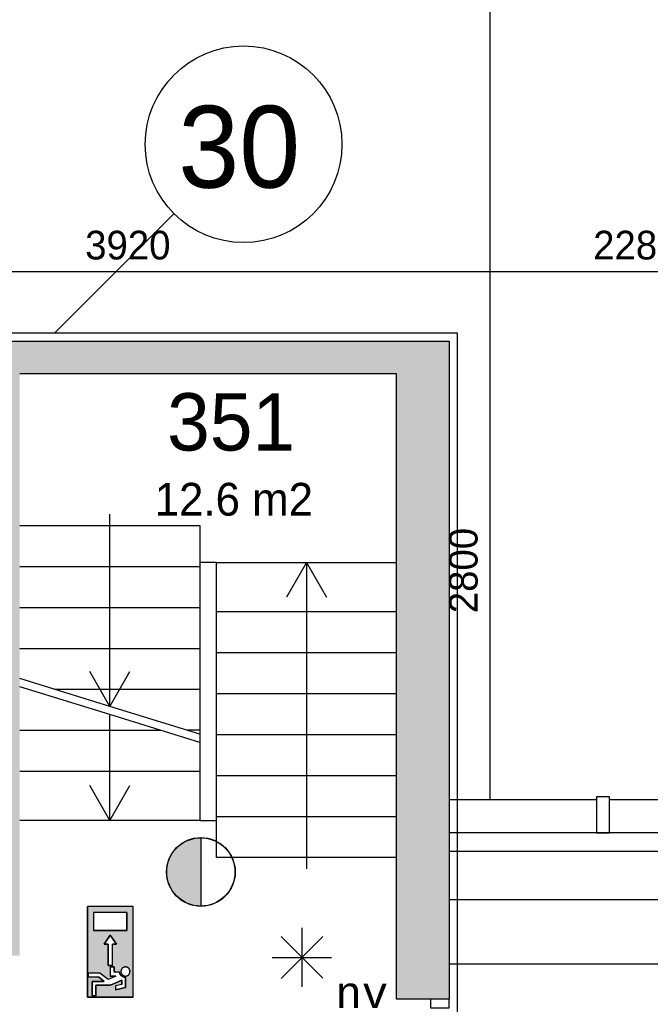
# Model space of a CAD drawing. Extents: x 425211 to 560437, y -104998 to -15578.
# Tile 17 of 33: x 551637 to 555486, y -75745 to -69737. Entities that reach past the tile are written whole.
import ezdxf
from ezdxf.enums import TextEntityAlignment as Align

# ---------------------------------------------------------------- set-up
doc = ezdxf.new("R2010")
doc.units = 0
doc.header["$MEASUREMENT"] = 0
doc.header["$PDMODE"] = 35
doc.header["$PDSIZE"] = -0.5
doc.layers.get('0').update_dxf_attribs({"linetype": 'CONTINUOUS'})
doc.layers.get('DEFPOINTS').update_dxf_attribs({"linetype": 'CONTINUOUS'})
for name, color, linetype in [('AA$1A---_ARCEER', 252, 'CONTINUOUS'), ('AL21----_BUITENWAND', 252, 'CONTINUOUS'), ('AL22----_BINNENWAND', 252, 'CONTINUOUS'), ('AL24----_TRAPPEN', 252, 'CONTINUOUS'), ('AL31----_BUITENKOZIJN', 252, 'CONTINUOUS'), ('AM$1A---_MAATVOERING', 252, 'CONTINUOUS'), ('AT$1A---_TEKST', 252, 'CONTINUOUS'), ('Brandweer', 252, 'CONTINUOUS'), ('COMPARTIMENTERING', 252, 'CONTINUOUS'), ('LAYER01', 252, 'CONTINUOUS'), ('M2', 252, 'CONTINUOUS'), ('OMPARTIMENTERING', 252, 'CONTINUOUS')]:
    doc.layers.add(name, color=color, linetype=linetype)
doc.styles.add('B-01', font='b-gbp')
doc.styles.add('MONOTXT', font='MONOTXT')
doc.dimstyles.new('BBA_STAND', dxfattribs={"dimtxt": 175, "dimasz": 1, "dimexe": 1, "dimexo": 0.001, "dimgap": 75, "dimtad": 1, "dimdec": 0, "dimzin": 0, "dimdsep": 46, "dimtxsty": 'B-01', "dimblk": 'NONE', "dimblk1": 'NONE', "dimblk2": 'PIJL1', "dimcen": 1, "dimse1": 1, "dimse2": 1, "dimclrd": 256, "dimclre": 1, "dimclrt": 256, "dimadec": 0, "dimazin": 0, "dimtfac": 1, "dimtdec": 0, "dimtmove": 0, "dimatfit": 0, "dimldrblk": 'PIJL1', "dimfxl": 1, "dimtolj": 1, "dimtzin": 0, "dimarcsym": 0})

# ---------------------------------------------------------------- blocks, each defined once
blk = doc.blocks.new('*D58')
at = {"layer": 'AM$1A---_MAATVOERING', "lineweight": -2, "transparency": 16777216}
blk.add_line((556537.4, -71276), (554257.5, -71276), dxfattribs=at)
at = {"layer": 'DEFPOINTS', "color": 0, "transparency": 16777216}
for p in [(554257.5, -71276), (556537.4, -71489), (554257.5, -71698)]:
    blk.add_point(p, dxfattribs=at)
at = {"layer": 'AM$1A---_MAATVOERING', "transparency": 16777216, "insert": (555397.4, -71113.5), "char_height": 175, "attachment_point": 5, "style": 'B-01'}
blk.add_mtext('\\A1;2280', dxfattribs=at)
blk = doc.blocks.new('_None')
blk = doc.blocks.new('PIJL1')
at = {"color": 1, "linetype": 'ByBlock'}
blk.add_line((0, 82.6), (0, -82.6), dxfattribs=at)
blk.add_solid([(-100, 16.7), (-100, -16.7), (0, 0)], dxfattribs=at)
blk = doc.blocks.new('*D60')
at = {"layer": 'AM$1A---_MAATVOERING', "lineweight": -2, "transparency": 16777216}
blk.add_line((554508, -74498), (554508, -71698), dxfattribs=at)
at = {"layer": 'DEFPOINTS', "color": 0, "transparency": 16777216}
for p in [(554257.5, -71698), (554508, -71698), (554257.5, -74498)]:
    blk.add_point(p, dxfattribs=at)
at = {"layer": 'AM$1A---_MAATVOERING', "transparency": 16777216, "insert": (554345.5, -73098), "char_height": 175, "attachment_point": 5, "rotation": 90, "style": 'B-01'}
blk.add_mtext('\\A1;2800', dxfattribs=at)
blk = doc.blocks.new('*D61')
at = {"layer": 'AM$1A---_MAATVOERING', "lineweight": -2, "transparency": 16777216}
blk.add_line((554508, -71698), (554508, -66598), dxfattribs=at)
at = {"layer": 'DEFPOINTS', "color": 0, "transparency": 16777216}
for p in [(554508, -66598), (554508, -66598), (554257.5, -71698)]:
    blk.add_point(p, dxfattribs=at)
at = {"layer": 'AM$1A---_MAATVOERING', "transparency": 16777216, "insert": (554345.5, -69148), "char_height": 175, "attachment_point": 5, "rotation": 90, "style": 'B-01'}
blk.add_mtext('\\A1;5100', dxfattribs=at)
blk = doc.blocks.new('*D108')
at = {"layer": 'AM$1A---_MAATVOERING', "lineweight": -2, "transparency": 16777216}
blk.add_line((554257.5, -71276), (550337.4, -71276), dxfattribs=at)
at = {"layer": 'DEFPOINTS', "color": 0, "transparency": 16777216}
for p in [(550337.4, -71276), (550337.4, -71698), (554257.5, -71698)]:
    blk.add_point(p, dxfattribs=at)
at = {"layer": 'AM$1A---_MAATVOERING', "transparency": 16777216, "insert": (552297.4, -71113.5), "char_height": 175, "attachment_point": 5, "style": 'B-01'}
blk.add_mtext('\\A1;3920', dxfattribs=at)

msp = doc.modelspace()

# ---------------------------------------------------------------- hatches: boundary and pattern name
at = {"layer": 'AA$1A---_ARCEER'}
msp.add_hatch(color=256, dxfattribs=at).paths.add_polyline_path([(554257.5, -75714), (554257.5, -71698), (551437.4, -71698), (551437.4, -71798), (551437.4, -75348), (550437.4, -75348), (550437.4, -74248), (550337.4, -74248), (550337.4, -75448), (550437.4, -75448), (551437.4, -75448), (551637.4, -75448), (551637.4, -71898), (553937.5, -71898), (553937.5, -75714)])
at = {"layer": 'Brandweer'}
msp.add_hatch(color=256, dxfattribs=at).paths.add_polyline_path([(552743, -75145.2), (552743, -74728.8, 1)])
h = msp.add_hatch(color=256, dxfattribs=at)
h.paths.add_polyline_path([(552051.7, -75147), (552329.1, -75147), (552329.1, -75701.8), (552051.7, -75701.8)])
h.paths.add_polyline_path([(552153.4, -75378.2), (552176.6, -75378.2), (552176.6, -75507.6), (552204.3, -75507.6), (552204.3, -75378.2), (552227.4, -75378.2), (552190.4, -75322.7)], flags=16)
h.paths.add_polyline_path([(552292.2, -75294.9), (552292.2, -75184), (552088.7, -75184), (552088.7, -75294.9)], flags=16)
h.paths.add_polyline_path([(552190.4, -75516.9), (552190.4, -75572.4), (552224, -75572.4), (552176.9, -75593.8), (552125.7, -75553.9), (552056.3, -75553.9), (552056.3, -75577), (552117.8, -75577), (552153.4, -75604.7), (552079.5, -75604.7), (552079.5, -75692.6), (552102.6, -75692.6), (552102.6, -75627.9), (552191.4, -75627.9), (552259.8, -75596.8), (552259.8, -75623.7), (552222.8, -75632.9), (552222.8, -75656.8), (552282.9, -75641.7), (552282.9, -75580.7), (552276.4, -75580.1), (552276.1, -75580.1), (552266.5, -75576.8), (552266.1, -75576.6), (552260.9, -75573.3), (552260.5, -75572.9), (552256.9, -75569.7), (552256.7, -75569.5), (552252.3, -75563.7), (552252, -75563.1), (552249.2, -75557.5), (552248.7, -75556), (552247.7, -75552.7), (552247.4, -75551.2), (552247.3, -75550.9), (552247.3, -75550.5), (552247.2, -75550.1), (552247.1, -75549.7), (552247.1, -75549.3), (552213.5, -75549.3), (552213.5, -75516.9)], flags=16)
h.paths.add_polyline_path([(552257.2, -75555.2), (552259.1, -75559), (552259.3, -75559.2), (552261.4, -75562.3), (552261.5, -75562.4), (552264.2, -75565.2), (552267.4, -75567.7), (552269.2, -75568.8), (552269.9, -75569.2), (552273.5, -75570.8), (552277.6, -75571.9), (552277.5, -75571.9), (552279.5, -75572.2), (552280.4, -75572.3), (552284.3, -75572.4), (552288.3, -75571.9), (552292.4, -75570.8), (552292.3, -75570.8), (552296.1, -75569.1), (552296.4, -75568.9), (552299.5, -75567), (552300.6, -75566), (552300.7, -75565.9), (552300.6, -75566), (552300.7, -75565.9), (552302.7, -75564.2), (552303, -75563.8), (552305.2, -75561.2), (552306.1, -75559.9), (552306.2, -75559.8), (552306.1, -75559.9), (552306.1, -75559.8), (552307.4, -75557.7), (552308.2, -75556.1), (552308.5, -75555.5), (552308.3, -75555.9), (552309.5, -75552.7), (552310, -75550.4), (552310.2, -75549.9), (552310.7, -75546), (552310.6, -75541.9), (552309.9, -75537.9), (552308.6, -75534), (552307.9, -75532.7), (552307.9, -75532.6), (552308, -75532.7), (552307.9, -75532.6), (552306.8, -75530.3), (552304.4, -75527), (552303.3, -75525.8), (552302.8, -75525.3), (552303, -75525.5), (552302.5, -75525), (552301.6, -75524), (552300, -75522.8), (552299.4, -75522.2), (552296, -75520.1), (552292.3, -75518.4), (552288.4, -75517.4), (552286.4, -75517.1), (552285.9, -75517), (552286.3, -75517.1), (552282.9, -75516.8), (552282.9, -75516.8), (552278.8, -75517.1), (552274.9, -75518), (552273, -75518.7), (552272.4, -75518.9), (552272.9, -75518.7), (552269.8, -75520.1), (552266.3, -75522.3), (552265.1, -75523.3), (552265, -75523.5), (552265.1, -75523.3), (552265, -75523.4), (552263.2, -75525), (552260.6, -75528.1), (552258.4, -75531.5), (552256.7, -75535.2), (552255.6, -75539.2), (552255.1, -75543.3), (552255.2, -75547.4), (552255.9, -75551.4), (552256, -75551.5)], flags=16)
at = {"layer": 'COMPARTIMENTERING'}
h = msp.add_hatch(dxfattribs=at)
h.set_pattern_fill('ANSI31,_O', color=256, scale=2000, angle=-90)
h.set_pattern_definition([(315, (486165, 331821), (176.7767, 176.7767), [])])
h.paths.add_polyline_path([(547317.4, -87403.9), (547377.1, -87403.9), (547759, -87403.9), (547720.5, -87384.2), (547817.3, -87334.7), (547817.3, -87235.7), (547720.5, -87186.2), (547817.3, -87136.7), (547817.3, -87235.7), (547914, -87285.2), (547817.3, -87334.7), (547817.3, -87403.9), (548257.4, -87403.9), (548317.4, -87403.9), (549017.4, -87403.9), (549017.4, -86208), (549237.4, -86208), (549237.4, -86218.4), (549297.4, -86218.4), (549679.3, -86218.4), (549640.8, -86198.7), (549737.5, -86149.2), (549737.5, -86050.2), (549640.8, -86000.7), (549737.5, -85951.2), (549737.5, -86050.2), (549834.3, -86099.7), (549737.5, -86149.2), (549737.5, -86218.4), (550177.6, -86218.4), (550237.4, -86218.4), (550237.4, -86208), (550337.6, -86208), (550337.6, -83696.2), (550357.6, -83696.2), (550357.6, -83636.4), (550357.5, -83292.5), (550308.3, -83196.3), (550209.3, -83196.3), (550159.8, -83293), (550110.3, -83196.3), (550209.3, -83196.3), (550258.8, -83099.5), (550308.3, -83196.3), (550357.5, -83196.3), (550357.4, -82756.2), (550357.4, -82696.2), (550337.4, -82696.2), (550337.4, -80896.2), (550537.4, -80896.2), (550537.4, -80896.4), (550597.1, -80896.4), (550929.1, -80896.3), (550890.5, -80876.6), (550987.3, -80827.1), (550987.3, -80728.1), (550890.5, -80678.6), (550987.3, -80629.1), (550987.3, -80728.1), (551084, -80777.6), (550987.3, -80827.1), (550987.3, -80896.3), (551377.4, -80896.2), (551437.4, -80896.2), (551687.7, -80896.2), (551687.7, -80836.4), (551687.6, -80542.5), (551638.3, -80446.3), (551539.3, -80446.3), (551489.8, -80543), (551440.3, -80446.3), (551539.3, -80446.3), (551588.8, -80349.5), (551638.3, -80446.3), (551687.5, -80446.3), (551687.4, -80056.2), (551687.4, -79996.2), (551688.4, -79996.2), (551688.4, -79606.2), (551687.7, -79606.2), (551687.7, -79546.4), (551687.6, -79252.6), (551638.3, -79156.3), (551539.3, -79156.3), (551489.8, -79253.1), (551440.3, -79156.3), (551539.3, -79156.3), (551588.8, -79059.5), (551638.3, -79156.3), (551687.5, -79156.3), (551687.4, -78766.2), (551687.4, -78696.2), (551437.4, -78696.2), (551377.4, -78696.2), (551043.8, -78696.2), (550987.3, -78725.1), (550987.3, -78824.1), (551084, -78873.6), (550987.3, -78923.1), (550987.3, -78824.1), (550890.5, -78774.6), (550987.3, -78725.1), (550987.3, -78696.2), (550597.1, -78696.2), (550537.4, -78696.2), (550337.4, -78696.2), (550337.4, -76998), (550281.2, -76998), (550281.2, -77181.6), (549981.2, -77181.6), (549981.2, -76881.6), (550287.6, -76881.6), (550287.6, -76529.9), (549979.6, -76529.9), (549979.6, -76322.3), (549939.9, -76245.5), (549979.6, -76168.7), (549979.6, -75975), (550287.6, -75975), (550287.6, -75298), (550337.4, -75298), (550337.4, -74248), (550337.7, -74248), (550337.7, -74188.3), (550337.6, -73944.4), (550288.3, -73848.1), (550189.3, -73848.1), (550139.8, -73944.9), (550090.3, -73848.1), (550189.3, -73848.1), (550238.8, -73751.4), (550288.3, -73848.1), (550337.5, -73848.1), (550337.4, -73508), (550337.4, -73448), (550337.4, -72798), (550277.4, -72798), (549893.8, -72798), (549837.3, -72826.9), (549837.3, -72925.9), (549934.1, -72975.4), (549837.3, -73024.9), (549837.3, -72925.9), (549740.5, -72876.4), (549837.3, -72826.9), (549837.3, -72798), (549397.2, -72798), (549337.4, -72798), (542208.4, -72798), (542208.4, -72797.8), (542148.7, -72797.8), (541762.7, -72797.8), (541705.9, -72826.8), (541705.9, -72925.8), (541802.7, -72975.3), (541705.9, -73024.8), (541705.9, -72925.8), (541609.2, -72876.3), (541705.9, -72826.8), (541705.9, -72797.8), (541263.2, -72797.8), (541203.4, -72797.8), (540968.2, -72797.8), (540908.4, -72797.8), (540908.4, -72798), (537137.4, -72798), (537077.4, -72798), (536693.8, -72798), (536637.3, -72826.9), (536637.3, -72925.9), (536734, -72975.4), (536637.3, -73024.9), (536637.3, -72925.9), (536540.5, -72876.4), (536637.3, -72826.9), (536637.3, -72798), (536197.1, -72798), (536137.4, -72798), (536137.4, -76148), (536137.4, -76208), (536137.4, -76576.6), (536186.4, -76672.4), (536285.4, -76672.4), (536334.9, -76575.6), (536384.4, -76672.4), (536285.4, -76672.4), (536235.9, -76769.2), (536186.4, -76672.4), (536137.4, -76672.4), (536137.4, -77088.3), (536137.4, -77148), (536137.4, -77248), (536137.4, -77308), (536137.4, -77652.5), (536186.3, -77748.1), (536285.3, -77748.1), (536334.8, -77651.4), (536384.3, -77748.1), (536285.3, -77748.1), (536235.8, -77844.9), (536186.3, -77748.1), (536137.4, -77748.1), (536137.4, -78188.3), (536137.4, -78248), (536137.4, -83602.8), (532537.4, -83602.8), (532467.4, -83602.8), (532468.1, -85113), (532408.1, -85113), (532407.4, -83602.8), (532307.3, -83602.8), (532307.3, -86894.3), (532308.3, -86896.3), (532407.3, -86896.3), (532456.8, -86799.6), (532506.3, -86896.3), (532605.3, -86896.3), (532654.8, -86799.6), (532704.3, -86896.3), (532605.3, -86896.3), (532555.8, -86993.1), (532506.3, -86896.3), (532407.3, -86896.3), (532357.8, -86993.1), (532308.3, -86896.3), (532307.3, -86896.3), (532307.3, -87623.9), (532407.3, -87623.6), (532407.3, -87403.9), (532407.3, -87343.9), (532467.3, -87343.9), (532467.3, -87403.9), (533757.3, -87403.9), (533757.3, -87222.4), (533757.3, -87027.1), (534147.9, -87222.4), (533784.8, -87403.9), (534491, -87403.9), (534550.8, -87403.9), (534990.9, -87403.9), (534990.9, -87334.7), (534894.1, -87285.2), (534990.9, -87235.7), (534990.9, -87136.7), (535087.7, -87186.2), (534990.9, -87235.7), (534990.9, -87334.7), (535087.7, -87384.2), (535049.1, -87403.9), (535431, -87403.9), (535491, -87403.9), (538161, -87403.9), (538221, -87403.9), (538602.9, -87403.9), (538564.3, -87384.2), (538661.1, -87334.7), (538661.1, -87235.7), (538564.3, -87186.2), (538661.1, -87136.7), (538661.1, -87235.7), (538757.9, -87285.2), (538661.1, -87334.7), (538661.1, -87403.9), (539101.2, -87403.9), (539161, -87403.9)])
h.paths.add_polyline_path([(548437.5, -74698), (548437.5, -74566), (548452.5, -74561), (548452.5, -74436), (548437.5, -74428), (548437.5, -74298), (548573.5, -74298), (548578.5, -74313), (548703.5, -74313), (548711.5, -74298), (548837.5, -74298), (548837.5, -74430), (548822.5, -74435), (548822.5, -74560), (548837.5, -74568), (548837.5, -74698), (548709.5, -74698), (548704.5, -74683), (548579.5, -74683), (548571.5, -74698), (548437.5, -74698), (548437.5, -79698), (548573.5, -79698), (548578.5, -79713), (548703.5, -79713), (548711.5, -79698), (548837.5, -79698), (548837.5, -79830), (548822.5, -79835), (548822.5, -79960), (548837.5, -79968), (548837.5, -80098), (548709.5, -80098), (548704.5, -80083), (548579.5, -80083), (548571.5, -80098), (548437.5, -80098), (548437.5, -82998), (546337.5, -85098), (543437.5, -85098), (543437.5, -85230), (543422.5, -85235), (543422.5, -85360), (543437.5, -85368), (543437.5, -85498), (543309.5, -85498), (543304.5, -85483), (543179.5, -85483), (543171.5, -85498), (543037.5, -85498), (543037.5, -85366), (543052.5, -85361), (543052.5, -85236), (543037.5, -85228), (543037.5, -85098), (538037.5, -85098), (538037.5, -85230), (538022.5, -85235), (538022.5, -85360), (538037.5, -85368), (538037.5, -85498), (537909.5, -85498), (537904.5, -85483), (537779.5, -85483), (537771.5, -85498), (537637.5, -85498), (537637.5, -85366), (537652.5, -85361), (537652.5, -85236), (537637.5, -85228), (537637.5, -85098), (537773.5, -85098), (537778.5, -85113), (537903.5, -85113), (537911.5, -85098), (538037.5, -85098), (538037.5, -80098), (537909.5, -80098), (537904.5, -80083), (537779.5, -80083), (537771.5, -80098), (537637.5, -80098), (537637.5, -79966), (537652.5, -79961), (537652.5, -79836), (537637.5, -79828), (537637.5, -79698), (537773.5, -79698), (537778.5, -79713), (537903.5, -79713), (537911.5, -79698), (538037.5, -79698), (538037.5, -76798), (540137.5, -74698), (543037.5, -74698), (543037.5, -74566), (543052.5, -74561), (543052.5, -74436), (543037.5, -74428), (543037.5, -74298), (543173.5, -74298), (543178.5, -74313), (543303.5, -74313), (543311.5, -74298), (543437.5, -74298), (543437.5, -74430), (543422.5, -74435), (543422.5, -74560), (543437.5, -74568), (543437.5, -74698)], flags=16)
h.paths.add_polyline_path([(548437.5, -74698), (548437.5, -82998), (546337.5, -85098), (538037.5, -85098), (538037.5, -85230), (538022.5, -85235), (538022.5, -85360), (538037.5, -85368), (538037.5, -85498), (537909.5, -85498), (537904.5, -85483), (537779.5, -85483), (537771.5, -85498), (537637.5, -85498), (537637.5, -85366), (537652.5, -85361), (537652.5, -85236), (537637.5, -85228), (537637.5, -85098), (537773.5, -85098), (537778.5, -85113), (537903.5, -85113), (537911.5, -85098), (538037.5, -85098), (538037.5, -76798), (540137.5, -74698)], flags=0)
h.paths.add_polyline_path([(547822.3, -73634.2, -1), (547822.3, -74053.2, -1)], flags=16)
h.paths.add_polyline_path([(547822.3, -74053.2, 0.996983), (547822.3, -73635.5)], flags=0)
h.paths.add_polyline_path([(549355.6, -77237), (549355, -77237), (549354.6, -77237.4), (549354.6, -77236.1)], flags=16)
h.paths.add_polyline_path([(550165.5, -77715.6), (550153, -77715.6, 0.976476), (550159.2, -77977.9, 0.976476)], flags=16)
h.paths.add_polyline_path([(549305.2, -77846.7), (549435.9, -77846.7, 0.006537), (549435.9, -77848.4), (549434.2, -77848.4, 0.911887), (549568, -77857.3, -1.08497), (549698.3, -77846.7, 0.923622), (549832.1, -77857.3, -1.08497), (549962.4, -77846.7), (550029.7, -77846.7, -0.414214), (550159.2, -77717.2, -1), (550159.2, -77976.1, -0.410339), (550029.8, -77848.4), (549960.7, -77848.4, 0.006712), (549960.7, -77846.7), (549962.4, -77846.7, 0.921685), (549832.1, -77836, -1.082694), (549698.3, -77846.7, 0.921685), (549568, -77836, -1.068951), (549434.2, -77848.4), (549304.7, -77848.4), (549304.9, -77848.5), (549304.1, -77847), (549304.9, -77846.5)], flags=16)
h.paths.add_polyline_path([(538037.5, -74430), (538022.5, -74435), (538022.5, -74560), (538037.5, -74568), (538037.5, -74698), (537909.5, -74698), (537904.5, -74683), (537779.5, -74683), (537771.5, -74698), (537637.5, -74698), (537637.5, -74566), (537652.5, -74561), (537652.5, -74436), (537637.5, -74428), (537637.5, -74298), (537773.5, -74298), (537778.5, -74313), (537903.5, -74313), (537911.5, -74298), (538037.5, -74298)], flags=16)
h.paths.add_polyline_path([(549735.6, -78494.1), (550126.2, -78689.4), (549735.6, -78884.8), (549735.6, -78689.4)], flags=16)
h.paths.add_polyline_path([(536945.3, -75464.2, -1), (536945.3, -75045.2, -1)], flags=16)
h.paths.add_polyline_path([(537569.5, -82707.2), (537569, -82707.2), (537568.6, -82707.6), (537568.6, -82706.3)], flags=16)
h.paths.add_polyline_path([(545834, -85722.2), (545834.9, -85723.1), (545834.3, -85723.1), (545834, -85723.5)], flags=16)
h.paths.add_polyline_path([(548573.5, -85098), (548578.5, -85113), (548703.5, -85113), (548711.5, -85098), (548837.5, -85098), (548837.5, -85230), (548822.5, -85235), (548822.5, -85360), (548837.5, -85368), (548837.5, -85498), (548709.5, -85498), (548704.5, -85483), (548579.5, -85483), (548571.5, -85498), (548437.5, -85498), (548437.5, -85366), (548452.5, -85361), (548452.5, -85236), (548437.5, -85228), (548437.5, -85098)], flags=16)
h.paths.add_polyline_path([(548630.9, -85824.6, -1), (548630.9, -86243.5, -1)], flags=16)
h.paths.add_polyline_path([(539273.6, -85723.1), (539273, -85723.1), (539272.7, -85723.5), (539272.7, -85722.2)], flags=16)
h.paths.add_polyline_path([(537259.3, -86242.2, -1), (537259.3, -85823.2, -1)], flags=16)
h.paths.add_polyline_path([(532974.7, -85130.6), (532974.7, -85430.6), (532674.7, -85430.6), (532674.7, -85130.6)], flags=16)
h.paths.add_polyline_path([(532874.7, -85230.6), (532874.7, -85330.6), (532774.7, -85330.6), (532774.7, -85230.6)], flags=0)
h.paths.add_polyline_path([(532467.4, -85483), (532467.3, -85543), (532407.3, -85543), (532407.3, -85483)], flags=16)
h.paths.add_polyline_path([(532970.1, -86252.6), (532970.1, -86659), (532563.7, -86659), (532563.7, -86252.6)], flags=16)
h.paths.add_polyline_path([(532875.3, -86533), (532875.3, -86604.8), (532617.9, -86604.8), (532617.9, -86306.8), (532875.3, -86306.8), (532875.3, -86375.9), (532970.1, -86470.7), (532970.1, -86438.2)], flags=0)
h.paths.add_polyline_path([(532834.6, -86347.4), (532658.5, -86347.4), (532658.5, -86564.2), (532834.6, -86564.2), (532834.6, -86473.4), (532712.7, -86473.4), (532712.7, -86435.5), (532834.6, -86435.5)], flags=0)
h.paths.add_polyline_path([(542629.7, -79681.7), (542629.7, -80519.2), (542367.2, -80519.2), (542367.2, -79681.7)], flags=8)
h.paths.add_polyline_path([(542818.6, -81387.2), (543656.1, -81387.2), (543656.1, -81649.8), (542818.6, -81649.8)], flags=8)
h.paths.add_polyline_path([(536807.7, -77781.7), (536807.7, -78619.2), (536545.2, -78619.2), (536545.2, -77781.7)], flags=24)
h.paths.add_polyline_path([(536807.7, -85188.8), (536807.7, -85818), (536545.2, -85818), (536545.2, -85188.8)], flags=24)
h.paths.add_polyline_path([(549282.1, -78103.2), (550013.4, -78103.2), (550013.4, -77950.2), (549282.1, -77950.2)], flags=24)
h.paths.add_polyline_path([(550007.4, -78625.2), (550329.7, -78625.2), (550329.7, -78402.1), (550007.4, -78402.1)], flags=24)
h.paths.add_polyline_path([(549534.3, -77545.4), (549906.1, -77545.4), (549906.1, -77359.5), (549534.3, -77359.5)], flags=24)
h.paths.add_polyline_path([(546013.6, -86031.5), (546385.5, -86031.5), (546385.5, -85845.6), (546013.6, -85845.6)], flags=24)
h.paths.add_polyline_path([(539452.3, -86031.5), (539824.2, -86031.5), (539824.2, -85845.6), (539452.3, -85845.6)], flags=24)
h.paths.add_polyline_path([(537748.2, -83015.6), (538120.1, -83015.6), (538120.1, -82829.7), (537748.2, -82829.7)], flags=8)
h.paths.add_polyline_path([(534029.1, -87158.2), (534351.4, -87158.2), (534351.4, -86935.1), (534029.1, -86935.1)], flags=24)
h.paths.add_polyline_path([(539402.5, -77975.5), (542527.5, -77975.5), (542527.5, -76850.5), (539402.5, -76850.5)], flags=8)
h.paths.add_polyline_path([(549060.3, -74562), (550236.5, -74562), (550236.5, -74862), (549060.3, -74862)], flags=24)
h.paths.add_polyline_path([(545735, -86714), (547216, -86714), (547216, -87014), (545735, -87014)], flags=24)
h.paths.add_polyline_path([(545925.9, -86728.9), (546859.2, -86728.9), (546859.2, -86203.9), (545925.9, -86203.9)], flags=24)
h.paths.add_polyline_path([(549027.8, -74586.4), (550077.8, -74586.4), (550077.8, -74061.4), (549027.8, -74061.4)], flags=24)
h.paths.add_polyline_path([(542216.9, -78385.9), (544550.2, -78385.9), (544550.2, -81385.9), (542216.9, -81385.9)], flags=8)

# ---------------------------------------------------------------- linework, layer by layer
at = {"layer": 'AL21----_BUITENWAND'}
for p, q in [((555157.5, -74498), (554257.5, -74498)), ((556537.4, -74498), (555237.5, -74498)), ((556737.4, -74698), (554257.5, -74698)), ((556851.4, -74812), (554257.5, -74812)), ((557151.4, -75106.9), (554257.5, -75106.9))]:
    msp.add_line(p, q, dxfattribs=at)
msp.add_lwpolyline([(554257.5, -75498), (557737.3, -75498), (557737.3, -65598), (528937.4, -65598), (528937.4, -76978)], dxfattribs=at)
msp.add_lwpolyline([(554257.5, -75498), (557737.3, -75498), (557737.3, -65598), (528937.4, -65598), (528937.4, -76978)], dxfattribs=at)
msp.add_lwpolyline([(555157.5, -74698), (555237.5, -74698), (555237.5, -74478), (555157.5, -74478)], close=True, dxfattribs=at)
at = {"layer": 'AL22----_BINNENWAND'}
for points in [[(551437.4, -71698), (554257.4, -71698)], [(554257.5, -71698), (554257.5, -75714)], [(553937.4, -71898), (551637.4, -71898)], [(553937.5, -75714), (553937.5, -71898)], [(554257.5, -75714), (553937.5, -75714)]]:
    msp.add_lwpolyline(points, dxfattribs=at)
at = {"layer": 'AL24----_TRAPPEN'}
for points in [[(552187.5, -73927), (552187.5, -72753)], [(551637.5, -72823), (552737.5, -72823)], [(552737.5, -72823), (552737.5, -74623)], [(552837.5, -73048), (552737.5, -73048)], [(552837.5, -74848), (552837.5, -73048)], [(552837.5, -73048), (553937.5, -73048)], [(553387.5, -73048), (553264.7, -73260.7)], [(553387.5, -73048), (553387.5, -74918)], [(553387.5, -73048), (553510.3, -73260.7)], [(551637.5, -73073), (552737.5, -73073)], [(551637.5, -73323), (552737.5, -73323)], [(552837.5, -73348), (553937.5, -73348)], [(551637.5, -73573), (552737.5, -73573)], [(552837.5, -73598), (553937.5, -73598)], [(552187.5, -73927), (552064.7, -73714.3)], [(552187.5, -73927), (552310.2, -73714.3)], [(552737.5, -74096.4), (552187.5, -73927), (551637.5, -73757.6)], [(552737.5, -74146.4), (552187.5, -73977), (551637.5, -73807.6)], [(552737.5, -73823), (551849.9, -73823)], [(552837.5, -73848), (553937.5, -73848)], [(552187.5, -74623), (552187.5, -73977)], [(551637.5, -74073), (552499.1, -74073)], [(552737.5, -74073), (552661.3, -74073)], [(552837.5, -74098), (553937.5, -74098)], [(551637.5, -74323), (552737.5, -74323)], [(552837.5, -74348), (553937.5, -74348)], [(552187.5, -74623), (552064.7, -74410.3)], [(552187.5, -74623), (552310.2, -74410.3)], [(552837.5, -74598), (553937.5, -74598)], [(552737.5, -74623), (551637.5, -74623)], [(552737.5, -74623), (552837.5, -74623)], [(553937.5, -74848), (552837.5, -74848)]]:
    msp.add_lwpolyline(points, dxfattribs=at)
at = {"layer": 'AL31----_BUITENKOZIJN'}
msp.add_lwpolyline([(554257.5, -75766), (554257.5, -75714), (554143.5, -75714), (554143.5, -75766)], close=True, dxfattribs=at)
at = {"layer": 'Brandweer'}
for p, q in [((552743, -74727.5), (552743, -75146.5)), ((552329.1, -75147, 2600), (552051.7, -75147, 2600)), ((552051.7, -75701.8, 2600), (552051.7, -75147, 2600)), ((552329.1, -75701.8, 2600), (552329.1, -75147, 2600)), ((552088.7, -75184, 2600), (552088.7, -75294.9, 2600)), ((552292.2, -75184, 2600), (552088.7, -75184, 2600)), ((552292.2, -75184, 2600), (552292.2, -75294.9, 2600)), ((553359.7, -75278.4, 2600), (553359.7, -75638.3, 2600)), ((552292.2, -75294.9, 2600), (552088.7, -75294.9, 2600)), ((552153.4, -75378.2, 2600), (552190.4, -75322.7, 2600)), ((552190.4, -75322.7, 2600), (552227.4, -75378.2, 2600)), ((553232.4, -75331.1, 2600), (553486.9, -75585.6, 2600)), ((553232.4, -75586.9, 2600), (553488.2, -75331.1, 2600)), ((552176.6, -75378.2, 2600), (552153.4, -75378.2, 2600)), ((552176.6, -75507.6, 2600), (552176.6, -75378.2, 2600)), ((552204.3, -75507.6, 2600), (552204.3, -75378.2, 2600)), ((552227.4, -75378.2, 2600), (552204.3, -75378.2, 2600)), ((553178.8, -75459.2, 2600), (553540.5, -75459.2, 2600)), ((552204.3, -75507.6, 2600), (552176.6, -75507.6, 2600)), ((552190.4, -75516.9, 2600), (552190.4, -75572.4, 2600)), ((552190.4, -75516.9, 2600), (552213.5, -75516.9, 2600)), ((552213.5, -75516.9, 2600), (552213.5, -75549.3, 2600)), ((552125.7, -75553.9, 2600), (552056.3, -75553.9, 2600)), ((552056.3, -75553.9, 2600), (552056.3, -75577, 2600)), ((552056.3, -75577, 2600), (552117.8, -75577, 2600)), ((552153.4, -75604.7, 2600), (552117.8, -75577, 2600)), ((552177.1, -75593.9, 2600), (552125.7, -75553.9, 2600)), ((552224, -75572.4, 2600), (552176.9, -75593.8, 2600)), ((552224, -75572.4, 2600), (552190.4, -75572.4, 2600)), ((552247.1, -75549.3, 2600), (552213.5, -75549.3, 2600)), ((552079.5, -75604.7, 2600), (552153.4, -75604.7, 2600)), ((552079.5, -75692.6, 2600), (552079.5, -75604.7, 2600)), ((552191.4, -75627.9, 2600), (552102.6, -75627.9, 2600)), ((552102.6, -75627.9, 2600), (552102.6, -75692.6, 2600)), ((552259.8, -75596.8, 2600), (552191.4, -75627.9, 2600)), ((552259.8, -75623.7, 2600), (552222.8, -75632.9, 2600)), ((552222.8, -75632.9, 2600), (552222.8, -75656.8, 2600)), ((552259.8, -75623.7, 2600), (552259.8, -75596.8, 2600)), ((552282.9, -75580.7, 2600), (552282.9, -75641.7, 2600)), ((552102.6, -75692.6, 2600), (552079.5, -75692.6, 2600)), ((552282.9, -75641.7, 2600), (552222.8, -75656.8, 2600)), ((552329.1, -75701.8, 2600), (552051.7, -75701.8, 2600))]:
    msp.add_line(p, q, dxfattribs=at)
at = {"layer": 'Brandweer', "elevation": 2600}
for points in [[(552051.7, -75701.8), (552329.1, -75701.8), (552329.1, -75147), (552051.7, -75147), (552051.7, -75701.8)], [(552088.7, -75294.9), (552292.2, -75294.9), (552292.2, -75184), (552088.7, -75184), (552088.7, -75294.9)], [(552176.6, -75507.6), (552204.3, -75507.6), (552204.3, -75378.2), (552227.4, -75378.2), (552190.4, -75322.7), (552153.4, -75378.2), (552176.6, -75378.2), (552176.6, -75507.6)], [(552079.5, -75692.6), (552102.6, -75692.6), (552102.6, -75627.9), (552191.4, -75627.9), (552259.8, -75596.8), (552259.8, -75623.7), (552222.8, -75632.9), (552222.8, -75656.8), (552282.9, -75641.7), (552282.9, -75580.7), (552277.1, -75580.3), (552274.6, -75579.8), (552272, -75579.1), (552269.3, -75578.1), (552265.8, -75576.4), (552263.1, -75574.8), (552261.2, -75573.5), (552258.9, -75571.6), (552257, -75569.8), (552254.5, -75567), (552252.6, -75564.2), (552250.8, -75561.2), (552249.5, -75558.3), (552248.1, -75554.2), (552247.4, -75551.2), (552246.7, -75549.3), (552213.5, -75549.3), (552213.5, -75516.9), (552190.4, -75516.9), (552190.4, -75572.4), (552224, -75572.4), (552176.9, -75593.8), (552125.7, -75553.9), (552056.3, -75553.9), (552056.3, -75577), (552117.8, -75577), (552153.4, -75604.7), (552079.5, -75604.7), (552079.5, -75692.6)], [(552302.5, -75525), (552301.5, -75524.1), (552300.5, -75523.2), (552299.4, -75522.3), (552298.3, -75521.6), (552297.2, -75520.8), (552296, -75520.2), (552294.8, -75519.5), (552293.5, -75519), (552292.3, -75518.5), (552291, -75518.1), (552289.6, -75517.7), (552288.3, -75517.4), (552287, -75517.2), (552285.6, -75517), (552284.3, -75516.9), (552282.9, -75516.9), (552281.5, -75516.9), (552280.2, -75517), (552278.8, -75517.2), (552277.5, -75517.4), (552276.2, -75517.7), (552274.9, -75518.1), (552273.6, -75518.5), (552272.3, -75519), (552271, -75519.5), (552269.8, -75520.2), (552268.6, -75520.8), (552267.5, -75521.6), (552266.4, -75522.3), (552265.3, -75523.2), (552264.3, -75524.1), (552263.3, -75525), (552262.4, -75526), (552261.5, -75527), (552260.6, -75528.1), (552259.8, -75529.2), (552259.1, -75530.4), (552258.4, -75531.6), (552257.8, -75532.8), (552257.3, -75534), (552256.8, -75535.3), (552256.4, -75536.6), (552256, -75537.9), (552255.7, -75539.2), (552255.5, -75540.6), (552255.3, -75541.9), (552255.2, -75543.3), (552255.2, -75544.6), (552255.2, -75546), (552255.3, -75547.4), (552255.5, -75548.7), (552255.7, -75550), (552256, -75551.4), (552256.4, -75552.7), (552256.8, -75554), (552257.3, -75555.2), (552257.8, -75556.5), (552258.4, -75557.7), (552259.1, -75558.9), (552259.8, -75560), (552260.6, -75561.2), (552261.5, -75562.2), (552262.4, -75563.3), (552263.3, -75564.2), (552264.3, -75565.2), (552265.3, -75566.1), (552266.4, -75566.9), (552267.5, -75567.7), (552268.6, -75568.4), (552269.8, -75569.1), (552271, -75569.7), (552272.3, -75570.3), (552273.6, -75570.8), (552274.9, -75571.2), (552276.2, -75571.5), (552277.5, -75571.8), (552278.8, -75572.1), (552280.2, -75572.2), (552281.5, -75572.3), (552282.9, -75572.4), (552284.3, -75572.3), (552285.6, -75572.2), (552287, -75572.1), (552288.3, -75571.8), (552289.6, -75571.5), (552291, -75571.2), (552292.3, -75570.8), (552293.5, -75570.3), (552294.8, -75569.7), (552296, -75569.1), (552297.2, -75568.4), (552298.3, -75567.7), (552299.4, -75566.9), (552300.5, -75566.1), (552301.5, -75565.2), (552302.5, -75564.2), (552303.5, -75563.3), (552304.4, -75562.2), (552305.2, -75561.2), (552306, -75560), (552306.7, -75558.9), (552307.4, -75557.7), (552308, -75556.5), (552308.5, -75555.2), (552309, -75554), (552309.5, -75552.7), (552309.8, -75551.4), (552310.1, -75550), (552310.4, -75548.7), (552310.5, -75547.3), (552310.6, -75546), (552310.7, -75544.6), (552310.6, -75543.3), (552310.5, -75541.9), (552310.4, -75540.6), (552310.1, -75539.2), (552309.8, -75537.9), (552309.5, -75536.6), (552309, -75535.3), (552308.5, -75534), (552308, -75532.8), (552307.4, -75531.6), (552306.7, -75530.4), (552306, -75529.2), (552305.2, -75528.1), (552304.4, -75527), (552303.5, -75526), (552302.5, -75525)], [(552287, -75572.1), (552291.6, -75571), (552296.8, -75568.7), (552300.6, -75566), (552303.2, -75563.6), (552306.1, -75559.9), (552308.2, -75556), (552310.1, -75550.3), (552310.6, -75543), (552309.5, -75536.7), (552307.9, -75532.7), (552306.8, -75530.5), (552305.1, -75527.9), (552303.3, -75525.8), (552299.9, -75522.7), (552296.3, -75520.3), (552292, -75518.4), (552286.3, -75517.1), (552282, -75516.9), (552278.5, -75517.2), (552272.9, -75518.8), (552269.4, -75520.4), (552265.1, -75523.4), (552260.9, -75527.7), (552259, -75530.6), (552256.9, -75535), (552255.7, -75539.3), (552255.2, -75546), (552256.2, -75552.1), (552257.8, -75556.3), (552259.6, -75559.6), (552261.9, -75562.8), (552265.4, -75566.1), (552269.3, -75568.8), (552272.6, -75570.4), (552276.8, -75571.7), (552279.6, -75572.2), (552284.2, -75572.3), (552287, -75572.1)], [(552282.9, -75580.7), (552282.5, -75580.7), (552282.1, -75580.7), (552281.7, -75580.7), (552281.3, -75580.7), (552280.9, -75580.7), (552280.5, -75580.7), (552280.1, -75580.6), (552279.7, -75580.6), (552279.2, -75580.6), (552278.8, -75580.5), (552278.4, -75580.5), (552278, -75580.4), (552277.6, -75580.4), (552277.2, -75580.3), (552276.8, -75580.2), (552276.4, -75580.2), (552276, -75580.1), (552275.6, -75580), (552275.2, -75579.9), (552274.8, -75579.8), (552274.4, -75579.7), (552274, -75579.6), (552273.7, -75579.5), (552273.3, -75579.4), (552272.9, -75579.3), (552272.5, -75579.2), (552272.1, -75579.1), (552271.7, -75579), (552271.3, -75578.8), (552270.9, -75578.7), (552270.5, -75578.6), (552270.2, -75578.4), (552269.8, -75578.3), (552269.4, -75578.1), (552269, -75578), (552268.7, -75577.8), (552268.3, -75577.7), (552267.9, -75577.5), (552267.5, -75577.3), (552267.2, -75577.1), (552266.8, -75577), (552266.4, -75576.8), (552266.1, -75576.6), (552265.7, -75576.4), (552265.4, -75576.2), (552265, -75576), (552264.7, -75575.8), (552264.3, -75575.6), (552264, -75575.4), (552263.6, -75575.2), (552263.3, -75574.9), (552262.9, -75574.7), (552262.6, -75574.5), (552262.3, -75574.3), (552261.9, -75574), (552261.6, -75573.8), (552261.3, -75573.5), (552260.9, -75573.3), (552260.6, -75573.1), (552260.3, -75572.8), (552260, -75572.5), (552259.7, -75572.3), (552259.4, -75572), (552259.1, -75571.8), (552258.8, -75571.5), (552258.5, -75571.2), (552258.2, -75570.9), (552257.9, -75570.6), (552257.6, -75570.4), (552257.3, -75570.1), (552257, -75569.8), (552256.7, -75569.5), (552256.4, -75569.2), (552256.2, -75568.9), (552255.9, -75568.6), (552255.6, -75568.3), (552255.4, -75568), (552255.1, -75567.7), (552254.8, -75567.4), (552254.6, -75567), (552254.3, -75566.7), (552254.1, -75566.4), (552253.8, -75566.1), (552253.6, -75565.7), (552253.4, -75565.4), (552253.1, -75565.1), (552252.9, -75564.7), (552252.7, -75564.4), (552252.5, -75564.1), (552252.2, -75563.7), (552252, -75563.4), (552251.8, -75563), (552251.6, -75562.7), (552251.4, -75562.3), (552251.2, -75562), (552251, -75561.6), (552250.8, -75561.2), (552250.7, -75560.9), (552250.5, -75560.5), (552250.3, -75560.1), (552250.1, -75559.8), (552250, -75559.4), (552249.8, -75559), (552249.6, -75558.7), (552249.5, -75558.3), (552249.3, -75557.9), (552249.2, -75557.5), (552249, -75557.1), (552248.9, -75556.8), (552248.8, -75556.4), (552248.6, -75556), (552248.5, -75555.6), (552248.4, -75555.2), (552248.3, -75554.8), (552248.2, -75554.4), (552248, -75554), (552247.9, -75553.6), (552247.8, -75553.3), (552247.7, -75552.9), (552247.7, -75552.5), (552247.6, -75552.1), (552247.5, -75551.7), (552247.4, -75551.3), (552247.3, -75550.9), (552247.3, -75550.5), (552247.2, -75550.1), (552247.1, -75549.7), (552247.1, -75549.3)]]:
    msp.add_lwpolyline(points, dxfattribs=at)
msp.add_lwpolyline([(552282.9, -75580.7), (552276.2, -75580.1), (552266.3, -75576.7), (552260.8, -75573.2), (552256.9, -75569.6), (552252.1, -75563.5), (552249, -75557.1), (552247.6, -75552.3), (552246.7, -75549.3), (552213.5, -75549.3), (552213.5, -75516.9), (552190.4, -75516.9), (552190.4, -75572.4), (552224, -75572.4), (552176.9, -75593.8), (552125.7, -75553.9), (552056.3, -75553.9), (552056.3, -75577), (552117.8, -75577), (552153.4, -75604.7), (552079.5, -75604.7), (552079.5, -75692.6), (552102.6, -75692.6), (552102.6, -75627.9), (552191.4, -75627.9), (552259.8, -75596.8), (552259.8, -75623.7), (552222.8, -75632.9), (552222.8, -75656.8), (552282.9, -75641.7)], close=True, dxfattribs=at)
at = {"layer": 'Brandweer'}
for radius in [209.5, 208.2]:
    msp.add_circle((552743, -74937), radius, dxfattribs=at)
at = {"layer": 'COMPARTIMENTERING'}
msp.add_circle((553003.6, -70497.3), 600, dxfattribs=at)
at = {"layer": 'OMPARTIMENTERING', "ltscale": 800}
for p, q in [((551852, -71648), (552578.9, -70921.1)), ((550287.6, -71648), (554307.5, -71648)), ((554307.5, -71648), (554307.5, -76898))]:
    msp.add_line(p, q, dxfattribs=at)

# ---------------------------------------------------------------- texts
at = {"layer": 'AT$1A---_TEKST', "style": 'B-01'}
msp.add_text('351', height=350, rotation=0, dxfattribs=at).set_placement((552537.2, -72365.8))
at = {"layer": 'Brandweer', "style": 'MONOTXT'}
msp.add_text('nv', height=185.94, dxfattribs=at).set_placement((553725.2, -75674.7, 2600), align=Align.MIDDLE)
at = {"layer": 'LAYER01', "style": 'B-01'}
msp.add_text('30', height=500, rotation=0, dxfattribs=at).set_placement((552605.3, -70761.9))
at = {"layer": 'M2', "insert": (552461, -72563), "char_height": 200, "width": 1805, "attachment_point": 1, "style": 'B-01'}
msp.add_mtext('12.6 m2', dxfattribs=at)

# ---------------------------------------------------------------- dimensions: what is measured, and where the dimension line sits
at = {"layer": 'AM$1A---_MAATVOERING'}
dim = msp.add_linear_dim(base=(554508, -66598), p1=(554257.5, -71698), p2=(554508, -66598), angle=270, dimstyle='BBA_STAND', override={"dimtmove": 1}, dxfattribs=at)
dim.commit()
dim.dimension.update_dxf_attribs({"geometry": '*D61', "text_midpoint": (554345.5, -69148)})
dim = msp.add_linear_dim(base=(550337.4, -71276), p1=(554257.5, -71698), p2=(550337.4, -71698), dimstyle='BBA_STAND', override={"dimtmove": 1}, dxfattribs=at)
dim.commit()
dim.dimension.update_dxf_attribs({"geometry": '*D108', "text_midpoint": (552297.4, -71113.5)})
dim = msp.add_linear_dim(base=(554257.5, -71276), p1=(556537.4, -71489), p2=(554257.5, -71698), dimstyle='BBA_STAND', dxfattribs=at)
dim.commit()
dim.dimension.update_dxf_attribs({"geometry": '*D58', "text_midpoint": (555397.4, -71113.5)})
dim = msp.add_linear_dim(base=(554508, -71698), p1=(554257.5, -74498), p2=(554257.5, -71698), angle=270, dimstyle='BBA_STAND', dxfattribs=at)
dim.commit()
dim.dimension.update_dxf_attribs({"geometry": '*D60', "text_midpoint": (554345.5, -73098)})

doc.saveas('drawing.dxf')
